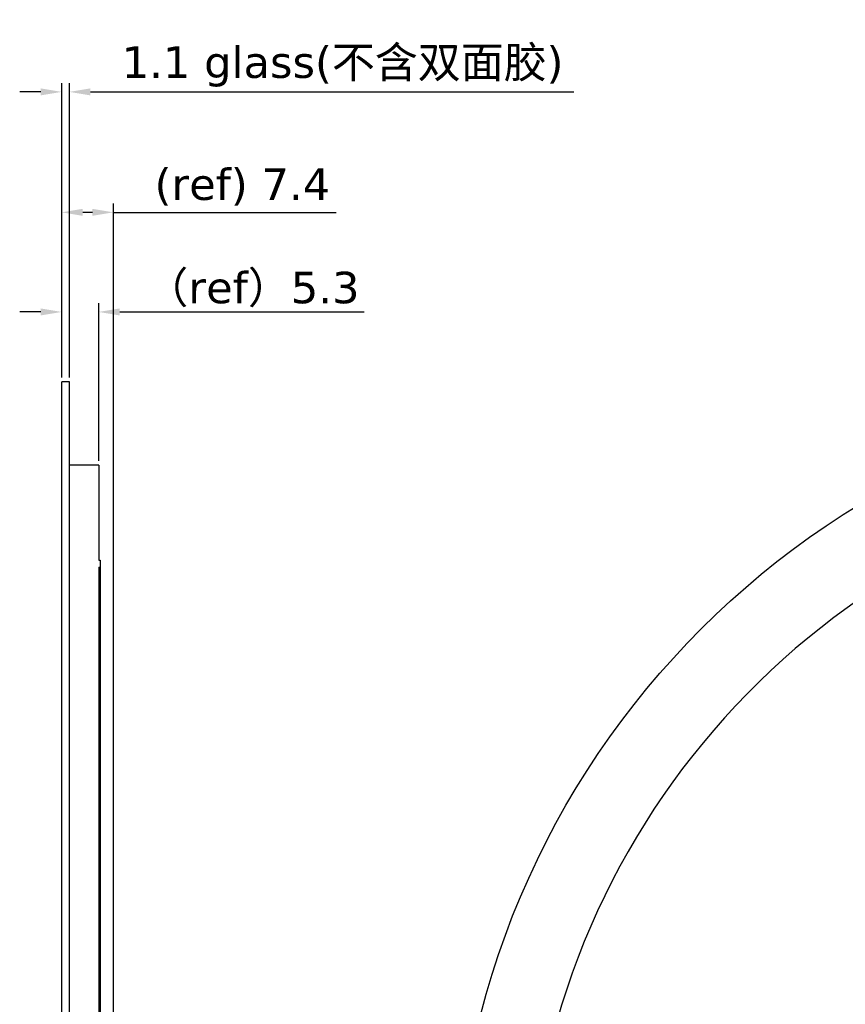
# Model space of a CAD drawing. Header units: millimetres. Extents: x -45 to 609, y -105 to 214.
# Tile 6 of 27: x 299 to 417, y 73 to 214. Entities that reach past the tile are written whole.
import ezdxf

# ---------------------------------------------------------------- set-up
doc = ezdxf.new("R2010")
doc.units = ezdxf.units.MM
doc.header["$LTSCALE"] = 30.734
doc.header["$PDMODE"] = 3
doc.header["$PDSIZE"] = 0.3125
doc.layers.get('0').update_dxf_attribs({"linetype": 'CONTINUOUS'})
doc.layers.get('Defpoints').update_dxf_attribs({"linetype": 'CONTINUOUS'})
doc.layers.add('DIM', color=6, linetype='CONTINUOUS', lineweight=15)
doc.styles.add('Verdana', font='verdana.ttf', dxfattribs={"height": 4.5})
doc.dimstyles.new('aaaaaaaa 3.0', dxfattribs={"dimtxt": 4.5, "dimasz": 3, "dimexe": 1.25, "dimexo": 0.625, "dimtad": 1, "dimzin": 9, "dimdsep": 46, "dimtxsty": 'Verdana', "dimcen": 0, "dimazin": 0, "dimtfac": 1, "dimtofl": 0, "dimtmove": 0, "dimatfit": 3, "dimfxl": 1, "dimlwd": 25, "dimlwe": 25, "dimarcsym": 0})

# ---------------------------------------------------------------- blocks, each defined once
blk = doc.blocks.new('*D52')
at = {"layer": 'Defpoints', "color": 0}
for p in [(306.15, 203.26), (305.05, 161.83), (306.15, 161.83)]:
    blk.add_point(p, dxfattribs=at)
at = {"layer": 'DIM', "color": 0, "lineweight": 25}
for p, q in [((305.05, 162.45), (305.05, 204.51)), ((306.15, 162.45), (306.15, 204.51)), ((302.05, 203.26), (299.05, 203.26)), ((309.15, 203.26), (378.23, 203.26))]:
    blk.add_line(p, q, dxfattribs=at)
at = {"layer": 'DIM', "color": 0}
for points in [[(302.05, 202.76), (302.05, 203.76), (305.05, 203.26)], [(309.15, 203.76), (309.15, 202.76), (306.15, 203.26)]]:
    blk.add_solid(points, dxfattribs=at)
at = {"layer": 'DIM', "color": 0, "insert": (345.19, 206.87), "char_height": 4.5, "attachment_point": 5, "style": 'Verdana'}
blk.add_mtext('1.1 glass(不含双面胶)', dxfattribs=at)
blk = doc.blocks.new('*D99')
at = {"layer": 'Defpoints', "color": 0}
for p in [(310.35, 171.8), (305.05, 161.83), (310.35, 149.89)]:
    blk.add_point(p, dxfattribs=at)
at = {"layer": 'DIM', "color": 0, "lineweight": 25}
for p, q in [((302.05, 171.8), (299.05, 171.8)), ((305.05, 162.45), (305.05, 173.05)), ((310.35, 150.51), (310.35, 173.05)), ((313.35, 171.8), (348.26, 171.8))]:
    blk.add_line(p, q, dxfattribs=at)
at = {"layer": 'DIM', "color": 0}
for points in [[(302.05, 171.3), (302.05, 172.3), (305.05, 171.8)], [(313.35, 172.3), (313.35, 171.3), (310.35, 171.8)]]:
    blk.add_solid(points, dxfattribs=at)
at = {"layer": 'DIM', "color": 0, "insert": (332.31, 175), "char_height": 4.5, "attachment_point": 5, "style": 'Verdana'}
blk.add_mtext('{\\f宋体|b0|i0|c134|p2;（}ref{\\f宋体|b0|i0|c134|p2;）}5.3', dxfattribs=at)
blk = doc.blocks.new('*D100')
at = {"layer": 'Defpoints', "color": 0}
for p in [(305.05, 186.04), (305.05, 161.83), (312.45, 69.89)]:
    blk.add_point(p, dxfattribs=at)
at = {"layer": 'DIM', "color": 0, "lineweight": 25}
for p, q in [((305.05, 162.45), (305.05, 187.29)), ((312.45, 70.51), (312.45, 187.29)), ((309.45, 186.04), (308.05, 186.04)), ((312.45, 186.04), (344.29, 186.04))]:
    blk.add_line(p, q, dxfattribs=at)
at = {"layer": 'DIM', "color": 0}
for points in [[(308.05, 186.54), (308.05, 185.54), (305.05, 186.04)], [(309.45, 185.54), (309.45, 186.54), (312.45, 186.04)]]:
    blk.add_solid(points, dxfattribs=at)
at = {"layer": 'DIM', "color": 0, "insert": (330.87, 189.66), "char_height": 4.5, "attachment_point": 5, "style": 'Verdana'}
blk.add_mtext('(ref) 7.4', dxfattribs=at)

msp = doc.modelspace()

# ---------------------------------------------------------------- linework, layer by layer
at = {"color": 7, "linetype": 'Continuous'}
for p, q in [((305.049, -79.333), (305.049, 161.826)), ((306.149, 161.826), (305.049, 161.826)), ((306.149, -79.333), (306.149, 161.826)), ((310.349, 149.885), (306.149, 149.885)), ((310.349, 149.885), (310.349, 136.299)), ((310.349, 136.299), (310.549, 136.299)), ((310.349, 135.309), (310.349, 42.247)), ((310.349, 135.309), (310.549, 135.309)), ((310.549, 136.299), (310.549, 55.885)), ((310.349, 84.747), (310.549, 84.747))]:
    msp.add_line(p, q, dxfattribs=at)
msp.add_circle((481.711, 41.247), 120.58, dxfattribs=at)
msp.add_arc((481.447, 40.396), 109.797, 94.29196, 174.44372, dxfattribs=at)

# ---------------------------------------------------------------- dimensions: what is measured, and where the dimension line sits
at = {"layer": 'DIM'}
for base, p2, text, picture, middle in [((306.149, 203.256), (306.149, 161.826), '<> glass(不含双面胶)', '*D52', (345.187, 203.256)), ((310.349, 171.8), (310.349, 149.885), '{\\f宋体|b0|i0|c134|p2;（}ref{\\f宋体|b0|i0|c134|p2;）}<>', '*D99', (332.307, 171.8))]:
    dim = msp.add_linear_dim(base=base, p1=(305.049, 161.826), p2=p2, text=text, dimstyle='aaaaaaaa 3.0', dxfattribs=at)
    dim.commit()
    dim.dimension.update_dxf_attribs({"geometry": picture, "text_midpoint": middle, "dimtype": 160})
dim = msp.add_linear_dim(base=(305.049, 186.044), p1=(312.449, 69.885), p2=(305.049, 161.826), text='(ref) <>', dimstyle='aaaaaaaa 3.0', override={"dimgap": 0.625, "dimtad": 1, "dimdec": 2, "dimlfac": 1, "dimpost": '<>', "dimse1": 0, "dimse2": 0, "dimsd1": 0, "dimsd2": 0, "dimtofl": 0, "dimtvp": 0.1}, dxfattribs=at)
dim.commit()
dim.dimension.update_dxf_attribs({"geometry": '*D100', "text_midpoint": (330.875, 186.044), "dimtype": 160})

doc.saveas('drawing.dxf')
